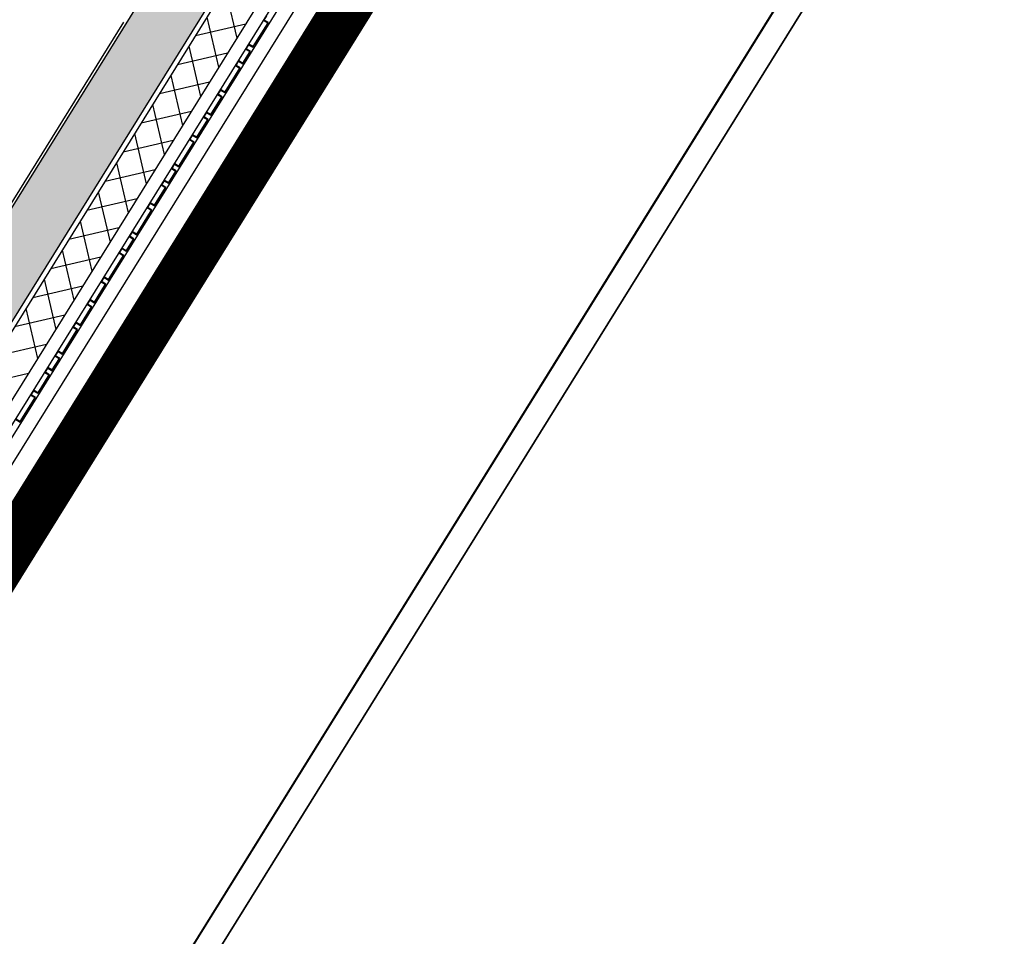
# Model space of a CAD drawing. Header units: metres. Extents: x 5472 to 110055, y 1070 to 521377.
# Tile 28 of 28: x 109213.21 to 109217.27, y 521094.19 to 521097.97. Entities that reach past the tile are written whole.
import ezdxf

# ---------------------------------------------------------------- set-up
doc = ezdxf.new("R2010")
doc.units = ezdxf.units.M
doc.linetypes.add('VH-OPSLUITBAND-SO', pattern=[10, 4, -2, 2, -2])
for name, color, linetype in [('M_gebouw SK', 252, 'Continuous'), ('M_gebouw SK outline', 4, 'Continuous'), ('M_groen', 1, 'Continuous'), ('M_halfverharding', 1, 'Continuous')]:
    doc.layers.add(name, color=color, linetype=linetype)
for name, color, linetype, lineweight in [('N-WE-VH-KANTOPSLUITING_ACHTERKANTBAND-G', 50, 'Continuous', 35), ('N-WE-VH-KANTOPSLUITING_OPSLUITBAND_100X200-G', 150, 'VH-OPSLUITBAND-SO', 35), ('N-WE-VH-M', 7, 'Continuous', 18)]:
    doc.layers.add(name, color=color, linetype=linetype, lineweight=lineweight)
doc.styles.add('NLCS-ISO-M200-T25', font='NLCS-ISO.ttf', dxfattribs={"height": 0.5})
doc.dimstyles.new('NLCS-M200-T25-PIJL_L2_H2', dxfattribs={"dimscale": 0.2, "dimtxt": 0.5, "dimasz": 2.5, "dimexe": 2, "dimexo": 2, "dimgap": 0.7, "dimtad": 1, "dimrnd": 0.05, "dimzin": 0, "dimdsep": 46, "dimtxsty": 'NLCS-ISO-M200-T25', "dimcen": 0, "dimdle": 2, "dimclrd": 256, "dimclre": 256, "dimclrt": 256, "dimazin": 0, "dimtfac": 1, "dimtofl": 0, "dimtmove": 0, "dimatfit": 3, "dimfxl": 2, "dimfxlon": 1, "dimtfillclr": 256, "dimtolj": 1, "dimtzin": 0, "dimlwd": -1, "dimlwe": -1, "dimarcsym": 0})

# ---------------------------------------------------------------- blocks, each defined once
blk = doc.blocks.new('A$C61967C25')
at = {"layer": 'M_gebouw SK'}
for p, q in [((80413.9, 31608.7), (60938.6, 272.6)), ((80446.3, 31318.3), (60982.1, 0)), ((63285, 4635.3), (71892.3, 18484.5)), ((71909.3, 18474), (63335.3, 4678.3)), ((71548, 18404.2), (63072.7, 4767.3)), ((72041.9, 18403.3), (63462.7, 4599.1)), ((72110.9, 18360.4), (60919.7, 353.5)), ((63509.4, 4570), (72072.8, 18348.8)), ((65606.5, 8332.7), (65654.7, 8126.1)), ((65531.8, 8212.6), (65580.1, 8006)), ((65778.1, 8220.5), (65765.4, 8200.1)), ((65768.2, 8200.7), (65778.7, 8217.7)), ((63394.6, 5304.2), (65189.3, 8192)), ((65485.1, 8137.5), (65691.7, 8185.7)), ((65782.4, 8189.5), (65721.2, 8091)), ((65721.8, 8088.3), (65785.2, 8190.2)), ((65765.4, 8200.1), (65782.4, 8189.5)), ((65785.2, 8190.2), (65768.2, 8200.7)), ((65457.2, 8092.5), (65505.4, 7885.9)), ((65704.2, 8101.6), (65691.5, 8081.2)), ((65691.5, 8081.2), (65708.5, 8070.6)), ((65694.3, 8081.8), (65704.8, 8098.8)), ((65711.3, 8071.3), (65694.3, 8081.8)), ((65721.2, 8091), (65704.2, 8101.6)), ((65704.8, 8098.8), (65721.8, 8088.3)), ((65410.5, 8017.4), (65617.1, 8065.6)), ((65708.5, 8070.6), (65679, 8023.1)), ((65679.6, 8020.3), (65711.3, 8071.3)), ((65666.3, 8002.7), (65605.1, 7904.2)), ((65605.7, 7901.4), (65669, 8003.3)), ((65662, 8033.6), (65649.3, 8013.2)), ((65649.3, 8013.2), (65666.3, 8002.7)), ((65652.1, 8013.9), (65662.6, 8030.9)), ((65669, 8003.3), (65652.1, 8013.9)), ((65679, 8023.1), (65662, 8033.6)), ((65662.6, 8030.9), (65679.6, 8020.3)), ((65382.5, 7972.4), (65430.8, 7765.8)), ((65335.8, 7897.2), (65542.4, 7945.5)), ((65592.4, 7883.8), (65547, 7810.7)), ((65547.6, 7808), (65595.1, 7884.4)), ((65588.1, 7914.7), (65575.4, 7894.3)), ((65575.4, 7894.3), (65592.4, 7883.8)), ((65578.2, 7895), (65588.7, 7912)), ((65595.1, 7884.4), (65578.2, 7895)), ((65605.1, 7904.2), (65588.1, 7914.7)), ((65588.7, 7912), (65605.7, 7901.4)), ((65307.9, 7852.3), (65356.1, 7645.7)), ((65261.2, 7777.1), (65467.8, 7825.4)), ((65530, 7821.3), (65517.3, 7800.9)), ((65517.3, 7800.9), (65534.3, 7790.4)), ((65520.1, 7801.6), (65530.7, 7818.5)), ((65537.1, 7791), (65520.1, 7801.6)), ((65547, 7810.7), (65530, 7821.3)), ((65530.7, 7818.5), (65547.6, 7808)), ((65534.3, 7790.4), (65488.9, 7717.3)), ((65489.6, 7714.6), (65537.1, 7791)), ((65233.2, 7732.2), (65281.5, 7525.6)), ((65471.9, 7727.9), (65459.3, 7707.5)), ((65462, 7708.1), (65472.6, 7725.1)), ((65488.9, 7717.3), (65471.9, 7727.9)), ((65472.6, 7725.1), (65489.6, 7714.6)), ((65186.5, 7657), (65393.1, 7705.2)), ((65476.3, 7696.9), (65415, 7598.4)), ((65415.7, 7595.6), (65479, 7697.6)), ((65459.3, 7707.5), (65476.3, 7696.9)), ((65479, 7697.6), (65462, 7708.1)), ((65158.6, 7612), (65206.8, 7405.5)), ((65398, 7609), (65385.4, 7588.6)), ((65388.1, 7589.2), (65398.7, 7606.2)), ((65415, 7598.4), (65398, 7609)), ((65398.7, 7606.2), (65415.7, 7595.6)), ((65111.9, 7536.9), (65318.5, 7585.1)), ((65402.4, 7578), (65372.8, 7530.5)), ((65373.4, 7527.7), (65405.1, 7578.7)), ((65385.4, 7588.6), (65402.4, 7578)), ((65405.1, 7578.7), (65388.1, 7589.2)), ((65355.8, 7541), (65343.1, 7520.6)), ((65343.1, 7520.6), (65360.1, 7510.1)), ((65345.9, 7521.3), (65356.5, 7538.3)), ((65362.9, 7510.7), (65345.9, 7521.3)), ((65372.8, 7530.5), (65355.8, 7541)), ((65356.5, 7538.3), (65373.4, 7527.7)), ((65083.9, 7491.9), (65132.2, 7285.3)), ((65360.1, 7510.1), (65314.7, 7437)), ((65315.4, 7434.3), (65362.9, 7510.7)), ((65037.2, 7416.8), (65243.8, 7465)), ((65297.7, 7447.6), (65285.1, 7427.2)), ((65287.8, 7427.8), (65298.4, 7444.8)), ((65314.7, 7437), (65297.7, 7447.6)), ((65298.4, 7444.8), (65315.4, 7434.3)), ((65302.1, 7416.6), (65240.8, 7318.1)), ((65241.5, 7315.4), (65304.8, 7417.3)), ((65285.1, 7427.2), (65302.1, 7416.6)), ((65304.8, 7417.3), (65287.8, 7427.8)), ((65009.3, 7371.8), (65057.5, 7165.2)), ((64962.6, 7296.7), (65169.2, 7344.9)), ((65223.8, 7328.7), (65211.2, 7308.3)), ((65213.9, 7308.9), (65224.5, 7325.9)), ((65230.9, 7298.4), (65213.9, 7308.9)), ((65240.8, 7318.1), (65223.8, 7328.7)), ((65224.5, 7325.9), (65241.5, 7315.4)), ((65228.2, 7297.7), (65198.6, 7250.2)), ((65199.3, 7247.4), (65230.9, 7298.4)), ((65211.2, 7308.3), (65228.2, 7297.7)), ((64934.6, 7251.7), (64982.9, 7045.1)), ((65185.9, 7229.8), (65124.7, 7131.3)), ((65125.4, 7128.5), (65188.7, 7230.4)), ((65181.6, 7260.7), (65169, 7240.3)), ((65169, 7240.3), (65185.9, 7229.8)), ((65171.7, 7241), (65182.3, 7258)), ((65188.7, 7230.4), (65171.7, 7241)), ((65198.6, 7250.2), (65181.6, 7260.7)), ((65182.3, 7258), (65199.3, 7247.4)), ((64887.9, 7176.6), (65094.5, 7224.8)), ((64860, 7131.6), (64908.2, 6925)), ((65112, 7110.9), (65066.6, 7037.8)), ((65067.3, 7035.1), (65114.8, 7111.5)), ((65107.7, 7141.8), (65095.1, 7121.4)), ((65095.1, 7121.4), (65112, 7110.9)), ((65097.8, 7122.1), (65108.4, 7139.1)), ((65114.8, 7111.5), (65097.8, 7122.1)), ((65124.7, 7131.3), (65107.7, 7141.8)), ((65108.4, 7139.1), (65125.4, 7128.5)), ((64813.3, 7056.5), (65019.9, 7104.7)), ((65049.7, 7048.4), (65037, 7028)), ((65037, 7028), (65054, 7017.5)), ((65039.7, 7028.7), (65050.3, 7045.6)), ((65056.7, 7018.1), (65039.7, 7028.7)), ((65066.6, 7037.8), (65049.7, 7048.4)), ((65050.3, 7045.6), (65067.3, 7035.1)), ((64738.6, 6936.3), (64945.2, 6984.6)), ((64785.3, 7011.5), (64833.6, 6804.9)), ((65054, 7017.5), (65008.6, 6944.4)), ((65009.2, 6941.7), (65056.7, 7018.1)), ((64991.6, 6955), (64978.9, 6934.6)), ((64981.7, 6935.2), (64992.2, 6952.2)), ((65008.6, 6944.4), (64991.6, 6955)), ((64992.2, 6952.2), (65009.2, 6941.7)), ((64995.9, 6924), (64934.7, 6825.5)), ((64935.3, 6822.8), (64998.7, 6924.7)), ((64978.9, 6934.6), (64995.9, 6924)), ((64998.7, 6924.7), (64981.7, 6935.2)), ((64664, 6816.2), (64870.6, 6864.4)), ((64917.7, 6836.1), (64905, 6815.7)), ((64907.8, 6816.3), (64918.3, 6833.3)), ((64934.7, 6825.5), (64917.7, 6836.1)), ((64918.3, 6833.3), (64935.3, 6822.8)), ((64922, 6805.1), (64892.4, 6757.6)), ((64893.1, 6754.8), (64924.8, 6805.8)), ((64905, 6815.7), (64922, 6805.1)), ((64924.8, 6805.8), (64907.8, 6816.3)), ((64589.3, 6696.1), (64795.9, 6744.3)), ((64875.5, 6768.1), (64862.8, 6747.7)), ((64862.8, 6747.7), (64879.8, 6737.2)), ((64865.5, 6748.4), (64876.1, 6765.4)), ((64882.5, 6737.8), (64865.5, 6748.4)), ((64892.4, 6757.6), (64875.5, 6768.1)), ((64876.1, 6765.4), (64893.1, 6754.8)), ((64879.8, 6737.2), (64834.4, 6664.1)), ((64835, 6661.4), (64882.5, 6737.8)), ((64817.4, 6674.7), (64804.7, 6654.3)), ((64807.5, 6655), (64818, 6671.9)), ((64834.4, 6664.1), (64817.4, 6674.7)), ((64818, 6671.9), (64835, 6661.4)), ((64821.7, 6643.8), (64760.5, 6545.2)), ((64761.1, 6542.5), (64824.5, 6644.4)), ((64804.7, 6654.3), (64821.7, 6643.8)), ((64824.5, 6644.4), (64807.5, 6655)), ((64760.5, 6545.2), (64743.5, 6555.8)), ((64744.1, 6553), (64761.1, 6542.5))]:
    blk.add_line(p, q, dxfattribs=at)
at = {"layer": 'M_gebouw SK', "extrusion": (0, 0, -1)}
for points in [[(-67230.2, 11456.8), (-63285, 4635.3), (-71892.3, 18484.5)], [(-63285, 4635.3), (-67230.2, 11456.8), (-63072.7, 4767.3)], [(-65768.2, 8200.7), (-65778.1, 8220.5), (-65765.4, 8200.1)], [(-65778.1, 8220.5), (-65768.2, 8200.7), (-65778.7, 8217.7)], [(-65721.2, 8091), (-65721.8, 8088.3), (-65782.4, 8189.5)], [(-65782.4, 8189.5), (-65721.8, 8088.3), (-65785.2, 8190.2)], [(-65782.4, 8189.5), (-65768.2, 8200.7), (-65765.4, 8200.1)], [(-65768.2, 8200.7), (-65782.4, 8189.5), (-65785.2, 8190.2)], [(-65694.3, 8081.8), (-65704.2, 8101.6), (-65691.5, 8081.2)], [(-65708.5, 8070.6), (-65694.3, 8081.8), (-65691.5, 8081.2)], [(-65704.2, 8101.6), (-65694.3, 8081.8), (-65704.8, 8098.8)], [(-65694.3, 8081.8), (-65708.5, 8070.6), (-65711.3, 8071.3)], [(-65704.2, 8101.6), (-65704.8, 8098.8), (-65721.2, 8091)], [(-65721.2, 8091), (-65704.8, 8098.8), (-65721.8, 8088.3)], [(-65679, 8023.1), (-65679.6, 8020.3), (-65708.5, 8070.6)], [(-65708.5, 8070.6), (-65679.6, 8020.3), (-65711.3, 8071.3)], [(-65605.1, 7904.2), (-65605.7, 7901.4), (-65666.3, 8002.7)], [(-65666.3, 8002.7), (-65605.7, 7901.4), (-65669, 8003.3)], [(-65652.1, 8013.9), (-65662, 8033.6), (-65649.3, 8013.2)], [(-65666.3, 8002.7), (-65652.1, 8013.9), (-65649.3, 8013.2)], [(-65662, 8033.6), (-65652.1, 8013.9), (-65662.6, 8030.9)], [(-65652.1, 8013.9), (-65666.3, 8002.7), (-65669, 8003.3)], [(-65662, 8033.6), (-65662.6, 8030.9), (-65679, 8023.1)], [(-65679, 8023.1), (-65662.6, 8030.9), (-65679.6, 8020.3)], [(-65547, 7810.7), (-65547.6, 7808), (-65592.4, 7883.8)], [(-65592.4, 7883.8), (-65547.6, 7808), (-65595.1, 7884.4)], [(-65578.2, 7895), (-65588.1, 7914.7), (-65575.4, 7894.3)], [(-65592.4, 7883.8), (-65578.2, 7895), (-65575.4, 7894.3)], [(-65588.1, 7914.7), (-65578.2, 7895), (-65588.7, 7912)], [(-65578.2, 7895), (-65592.4, 7883.8), (-65595.1, 7884.4)], [(-65588.1, 7914.7), (-65588.7, 7912), (-65605.1, 7904.2)], [(-65605.1, 7904.2), (-65588.7, 7912), (-65605.7, 7901.4)], [(-65520.1, 7801.6), (-65530, 7821.3), (-65517.3, 7800.9)], [(-65534.3, 7790.4), (-65520.1, 7801.6), (-65517.3, 7800.9)], [(-65530, 7821.3), (-65520.1, 7801.6), (-65530.7, 7818.5)], [(-65520.1, 7801.6), (-65534.3, 7790.4), (-65537.1, 7791)], [(-65530, 7821.3), (-65530.7, 7818.5), (-65547, 7810.7)], [(-65547, 7810.7), (-65530.7, 7818.5), (-65547.6, 7808)], [(-65488.9, 7717.3), (-65489.6, 7714.6), (-65534.3, 7790.4)], [(-65534.3, 7790.4), (-65489.6, 7714.6), (-65537.1, 7791)], [(-65462, 7708.1), (-65471.9, 7727.9), (-65459.3, 7707.5)], [(-65471.9, 7727.9), (-65462, 7708.1), (-65472.6, 7725.1)], [(-65471.9, 7727.9), (-65472.6, 7725.1), (-65488.9, 7717.3)], [(-65488.9, 7717.3), (-65472.6, 7725.1), (-65489.6, 7714.6)], [(-65415, 7598.4), (-65415.7, 7595.6), (-65476.3, 7696.9)], [(-65476.3, 7696.9), (-65415.7, 7595.6), (-65479, 7697.6)], [(-65476.3, 7696.9), (-65462, 7708.1), (-65459.3, 7707.5)], [(-65462, 7708.1), (-65476.3, 7696.9), (-65479, 7697.6)], [(-65388.1, 7589.2), (-65398, 7609), (-65385.4, 7588.6)], [(-65398, 7609), (-65388.1, 7589.2), (-65398.7, 7606.2)], [(-65398, 7609), (-65398.7, 7606.2), (-65415, 7598.4)], [(-65415, 7598.4), (-65398.7, 7606.2), (-65415.7, 7595.6)], [(-65372.8, 7530.5), (-65373.4, 7527.7), (-65402.4, 7578)], [(-65402.4, 7578), (-65373.4, 7527.7), (-65405.1, 7578.7)], [(-65402.4, 7578), (-65388.1, 7589.2), (-65385.4, 7588.6)], [(-65388.1, 7589.2), (-65402.4, 7578), (-65405.1, 7578.7)], [(-65345.9, 7521.3), (-65355.8, 7541), (-65343.1, 7520.6)], [(-65360.1, 7510.1), (-65345.9, 7521.3), (-65343.1, 7520.6)], [(-65355.8, 7541), (-65345.9, 7521.3), (-65356.5, 7538.3)], [(-65345.9, 7521.3), (-65360.1, 7510.1), (-65362.9, 7510.7)], [(-65355.8, 7541), (-65356.5, 7538.3), (-65372.8, 7530.5)], [(-65372.8, 7530.5), (-65356.5, 7538.3), (-65373.4, 7527.7)], [(-65314.7, 7437), (-65315.4, 7434.3), (-65360.1, 7510.1)], [(-65360.1, 7510.1), (-65315.4, 7434.3), (-65362.9, 7510.7)], [(-65287.8, 7427.8), (-65297.7, 7447.6), (-65285.1, 7427.2)], [(-65297.7, 7447.6), (-65287.8, 7427.8), (-65298.4, 7444.8)], [(-65297.7, 7447.6), (-65298.4, 7444.8), (-65314.7, 7437)], [(-65314.7, 7437), (-65298.4, 7444.8), (-65315.4, 7434.3)], [(-65240.8, 7318.1), (-65241.5, 7315.4), (-65302.1, 7416.6)], [(-65302.1, 7416.6), (-65241.5, 7315.4), (-65304.8, 7417.3)], [(-65302.1, 7416.6), (-65287.8, 7427.8), (-65285.1, 7427.2)], [(-65287.8, 7427.8), (-65302.1, 7416.6), (-65304.8, 7417.3)], [(-65213.9, 7308.9), (-65223.8, 7328.7), (-65211.2, 7308.3)], [(-65228.2, 7297.7), (-65213.9, 7308.9), (-65211.2, 7308.3)], [(-65223.8, 7328.7), (-65213.9, 7308.9), (-65224.5, 7325.9)], [(-65213.9, 7308.9), (-65228.2, 7297.7), (-65230.9, 7298.4)], [(-65223.8, 7328.7), (-65224.5, 7325.9), (-65240.8, 7318.1)], [(-65240.8, 7318.1), (-65224.5, 7325.9), (-65241.5, 7315.4)], [(-65198.6, 7250.2), (-65199.3, 7247.4), (-65228.2, 7297.7)], [(-65228.2, 7297.7), (-65199.3, 7247.4), (-65230.9, 7298.4)], [(-65124.7, 7131.3), (-65125.4, 7128.5), (-65185.9, 7229.8)], [(-65185.9, 7229.8), (-65125.4, 7128.5), (-65188.7, 7230.4)], [(-65171.7, 7241), (-65181.6, 7260.7), (-65169, 7240.3)], [(-65185.9, 7229.8), (-65171.7, 7241), (-65169, 7240.3)], [(-65181.6, 7260.7), (-65171.7, 7241), (-65182.3, 7258)], [(-65171.7, 7241), (-65185.9, 7229.8), (-65188.7, 7230.4)], [(-65181.6, 7260.7), (-65182.3, 7258), (-65198.6, 7250.2)], [(-65198.6, 7250.2), (-65182.3, 7258), (-65199.3, 7247.4)], [(-65066.6, 7037.8), (-65067.3, 7035.1), (-65112, 7110.9)], [(-65112, 7110.9), (-65067.3, 7035.1), (-65114.8, 7111.5)], [(-65098, 7122.5), (-65107.7, 7141.8), (-65095.1, 7121.4)], [(-65112, 7110.9), (-65098, 7122.5), (-65095.1, 7121.4)], [(-65107.7, 7141.8), (-65098, 7122.5), (-65108.4, 7139.1)], [(-65098, 7122.5), (-65112, 7110.9), (-65114.8, 7111.5)], [(-65107.7, 7141.8), (-65108.4, 7139.1), (-65124.7, 7131.3)], [(-65124.7, 7131.3), (-65108.4, 7139.1), (-65125.4, 7128.5)], [(-65039.7, 7028.7), (-65049.7, 7048.4), (-65037, 7028)], [(-65054, 7017.5), (-65039.7, 7028.7), (-65037, 7028)], [(-65049.7, 7048.4), (-65039.7, 7028.7), (-65050.3, 7045.6)], [(-65039.7, 7028.7), (-65054, 7017.5), (-65056.7, 7018.1)], [(-65049.7, 7048.4), (-65050.3, 7045.6), (-65066.6, 7037.8)], [(-65066.6, 7037.8), (-65050.3, 7045.6), (-65067.3, 7035.1)], [(-65008.6, 6944.4), (-65009.2, 6941.7), (-65054, 7017.5)], [(-65054, 7017.5), (-65009.2, 6941.7), (-65056.7, 7018.1)], [(-64981.7, 6935.2), (-64991.6, 6955), (-64978.9, 6934.6)], [(-64991.6, 6955), (-64981.7, 6935.2), (-64992.2, 6952.2)], [(-64991.6, 6955), (-64992.2, 6952.2), (-65008.6, 6944.4)], [(-65008.6, 6944.4), (-64992.2, 6952.2), (-65009.2, 6941.7)], [(-64934.7, 6825.5), (-64935.3, 6822.8), (-64995.9, 6924)], [(-64995.9, 6924), (-64935.3, 6822.8), (-64998.7, 6924.7)], [(-64995.9, 6924), (-64981.7, 6935.2), (-64978.9, 6934.6)], [(-64981.7, 6935.2), (-64995.9, 6924), (-64998.7, 6924.7)], [(-64907.8, 6816.3), (-64917.7, 6836.1), (-64905, 6815.7)], [(-64917.7, 6836.1), (-64907.8, 6816.3), (-64918.3, 6833.3)], [(-64917.7, 6836.1), (-64918.3, 6833.3), (-64934.7, 6825.5)], [(-64934.7, 6825.5), (-64918.3, 6833.3), (-64935.3, 6822.8)], [(-64892.4, 6757.6), (-64893.1, 6754.8), (-64922, 6805.1)], [(-64922, 6805.1), (-64893.1, 6754.8), (-64924.8, 6805.8)], [(-64922, 6805.1), (-64907.8, 6816.3), (-64905, 6815.7)], [(-64907.8, 6816.3), (-64922, 6805.1), (-64924.8, 6805.8)], [(-64865.5, 6748.4), (-64875.5, 6768.1), (-64862.8, 6747.7)], [(-64879.8, 6737.2), (-64865.5, 6748.4), (-64862.8, 6747.7)], [(-64875.5, 6768.1), (-64865.5, 6748.4), (-64876.1, 6765.4)], [(-64865.5, 6748.4), (-64879.8, 6737.2), (-64882.5, 6737.8)], [(-64875.5, 6768.1), (-64876.1, 6765.4), (-64892.4, 6757.6)], [(-64892.4, 6757.6), (-64876.1, 6765.4), (-64893.1, 6754.8)], [(-64834.4, 6664.1), (-64835, 6661.4), (-64879.8, 6737.2)], [(-64879.8, 6737.2), (-64835, 6661.4), (-64882.5, 6737.8)], [(-64807.5, 6655), (-64817.4, 6674.7), (-64804.7, 6654.3)], [(-64817.4, 6674.7), (-64807.5, 6655), (-64818, 6671.9)], [(-64817.4, 6674.7), (-64818, 6671.9), (-64834.4, 6664.1)], [(-64834.4, 6664.1), (-64818, 6671.9), (-64835, 6661.4)], [(-64760.5, 6545.2), (-64761.1, 6542.5), (-64821.7, 6643.8)], [(-64821.7, 6643.8), (-64761.1, 6542.5), (-64824.5, 6644.4)], [(-64821.7, 6643.8), (-64807.5, 6655), (-64804.7, 6654.3)], [(-64807.5, 6655), (-64821.7, 6643.8), (-64824.5, 6644.4)], [(-64743.5, 6555.8), (-64744.1, 6553), (-64760.5, 6545.2)], [(-64760.5, 6545.2), (-64744.1, 6553), (-64761.1, 6542.5)]]:
    blk.add_solid(points, dxfattribs=at)
blk = doc.blocks.new('*D251')
at = {"layer": 'Defpoints', "color": 0, "transparency": 16777216}
for p in [(109163.8058, 521163.7883), (109266.3127, 521090.0564)]:
    blk.add_point(p, dxfattribs=at)
at = {"layer": 'N-WE-VH-M', "transparency": 16777216}
blk.add_line((109166.8338, 521161.6103), (109164.2117, 521163.4963), dxfattribs=at)
blk.add_solid([(109164.2603, 521163.564), (109164.163, 521163.4287), (109163.8058, 521163.7883)], dxfattribs=at)
at = {"layer": 'N-WE-VH-M', "transparency": 16777216, "insert": (109165.9534, 521162.7239), "char_height": 0.5, "attachment_point": 5, "rotation": 324.273, "style": 'NLCS-ISO-M200-T25'}
blk.add_mtext('\\A1;R=126.25', dxfattribs=at)

msp = doc.modelspace()

# ---------------------------------------------------------------- linework, layer by layer
at = {"layer": 'M_gebouw SK', "transparency": 33554687, "const_width": 0.2}
msp.add_lwpolyline([(109148.4453, 521127.6673), (109182.5166, 521182.3446), (109201.9004, 521170.3871), (109207.8906, 521180.0276), (109246.5353, 521156.0101), (109225.9954, 521122.8854), (109228.8917, 521121.0854), (109209.4274, 521089.7671), (109148.4453, 521127.6673)], dxfattribs=at)
at = {"layer": 'M_gebouw SK', "transparency": 33554687}
msp.add_lwpolyline([(109182.5166, 521182.3446), (109201.8889, 521170.3942), (109207.8998, 521180.0099), (109246.4543, 521156.066), (109225.9954, 521122.8795), (109228.8917, 521121.0854), (109209.4274, 521089.7671), (109148.4453, 521127.6673)], close=True, dxfattribs=at)
at = {"layer": 'M_gebouw SK outline', "transparency": 33554687}
msp.add_lwpolyline([(109148.4453, 521127.6673), (109182.5265, 521182.3886), (109201.8889, 521170.3942), (109207.8906, 521180.0276), (109246.5353, 521156.0101), (109226.0125, 521122.8795), (109228.8892, 521121.0814), (109209.4274, 521089.7671), (109148.4453, 521127.6673)], dxfattribs=at)
at = {"layer": 'M_groen', "transparency": 33554687}
for points in [[(109230.7389, 521120.0431), (109230.2139, 521120.3712), (109230.1611, 521120.2863), (109220.4313, 521104.6308), (109211.1213, 521089.6509)], [(109220.4313, 521104.6308), (109215.7763, 521097.1408), (109211.0912, 521089.6026)]]:
    msp.add_lwpolyline(points, dxfattribs=at)
at = {"layer": 'M_halfverharding', "transparency": 33554687}
msp.add_lwpolyline([(109220.4313, 521104.6308), (109230.1611, 521120.2863), (109228.8892, 521121.0814), (109209.4274, 521089.7671), (109209.7332, 521089.6741), (109210.0422, 521089.6111), (109210.3534, 521089.5767), (109210.6653, 521089.5692), (109210.9768, 521089.5871), (109211.0912, 521089.6026), (109211.1213, 521089.6509), (109215.7763, 521097.1408)], close=True, dxfattribs=at)
at = {"layer": 'N-WE-VH-KANTOPSLUITING_ACHTERKANTBAND-G', "transparency": 33554687}
msp.add_lwpolyline([(109226.0107, 521122.8773), (109230.6859, 521119.9583, -0.032793), (109232.4151, 521118.7141, -0.281084), (109233.0632, 521116.8434, -0.087779), (109230.4862, 521110.5677, -0.010925), (109225.213, 521102.6338, -0.053536), (109218.6071, 521095.0319, -0.023938), (109213.3917, 521090.6342, -0.233849), (109209.4537, 521089.8636, -0.233849)], format="xyb", dxfattribs=at)
msp.add_lwpolyline([(109230.2459, 521120.2333), (109211.3021, 521089.7523)], dxfattribs=at)
at = {"layer": 'N-WE-VH-KANTOPSLUITING_OPSLUITBAND_100X200-G', "transparency": 33554687}
msp.add_lwpolyline([(109226.0637, 521122.9621), (109230.7389, 521120.0431, -0.032793), (109232.4787, 521118.7913, -0.281084), (109233.1609, 521116.8221, -0.087779), (109230.5707, 521110.5142, -0.010925), (109225.2951, 521102.5766, -0.053536), (109218.6751, 521094.9586, -0.023938), (109213.4524, 521090.5547, -0.233849), (109209.4274, 521089.7671)], format="xyb", dxfattribs=at)
msp.add_lwpolyline([(109230.161, 521120.286), (109211.1738, 521089.7353)], dxfattribs=at)

# ---------------------------------------------------------------- block references
at = {"layer": 'M_gebouw SK', "transparency": 33554687, "xscale": 0.001, "yscale": 0.001, "zscale": 0.001}
msp.add_blockref('A$C61967C25', (109148.4453, 521089.7671), dxfattribs=at)

# ---------------------------------------------------------------- dimensions: what is measured, and where the dimension line sits
at = {"layer": 'N-WE-VH-M', "transparency": 33554687}
dim = msp.add_radius_dim(center=(109266.3127, 521090.0564), mpoint=(109163.8058, 521163.7883), dimstyle='NLCS-M200-T25-PIJL_L2_H2', override={"dimpost": 'R=<>'}, dxfattribs=at)
dim.commit()
dim.dimension.update_dxf_attribs({"geometry": '*D251', "text_midpoint": (109165.7257, 521162.4073), "dimtype": 164})

doc.saveas('drawing.dxf')
